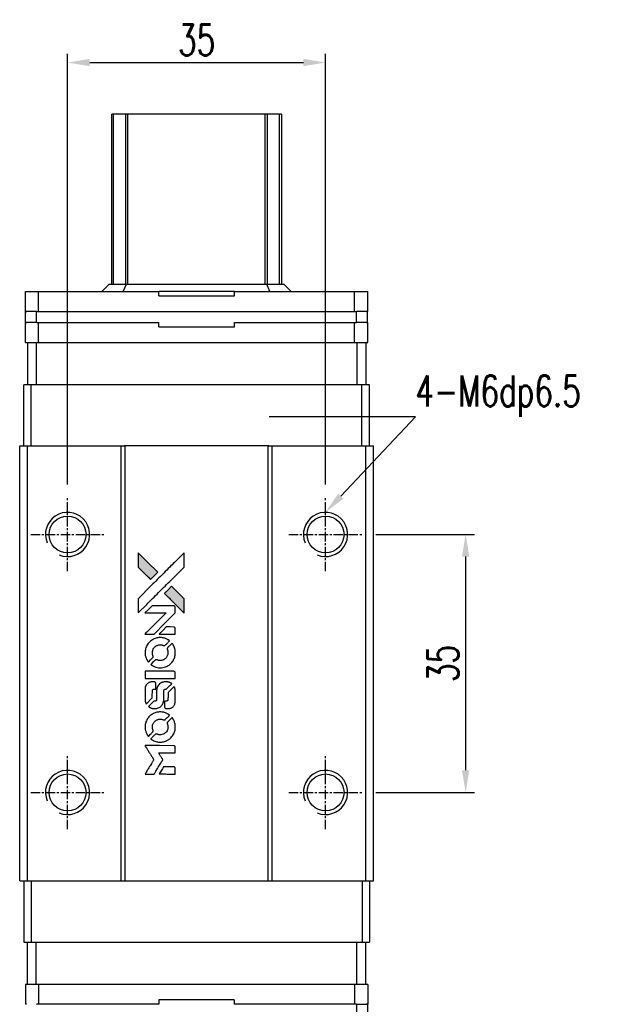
# Model space of a CAD drawing. Header units: millimetres. Extents: x 2471 to 2793, y 152 to 420.
# Tile 2 of 3: x 2494 to 2576, y 287 to 420. Entities that reach past the tile are written whole.
import ezdxf
from ezdxf import colors
from ezdxf.entities.mleader import LeaderData, LeaderLine
from ezdxf.math import Vec2, Vec3

# ---------------------------------------------------------------- set-up
doc = ezdxf.new("R2010")
doc.units = ezdxf.units.MM
doc.header["$LTSCALE"] = 0.2
doc.header["$PDSIZE"] = -1
doc.linetypes.add('CENTER', pattern=[10.16, 6.35, -1.27, 1.27, -1.27])
for name, color, linetype in [('CL', 1, 'CENTER'), ('DIM', 4, 'Continuous'), ('OUT', 3, 'Continuous')]:
    doc.layers.add(name, color=color, linetype=linetype)
doc.styles.add('CHN', font='SIMPLEX.shx', dxfattribs={"width": 0.7, "bigfont": 'CHINESET.shx'})
doc.styles.add('DIM-7', font='SIMPLEX.shx', dxfattribs={"width": 0.7, "bigfont": 'chineset.shx'})
doc.dimstyles.new('CNS', dxfattribs={"dimtxt": 3.5, "dimasz": 2.5, "dimexe": 1, "dimexo": 1.5, "dimgap": 0.09, "dimtad": 0, "dimdsep": 46, "dimtxsty": 'DIM-7', "dimcen": 0.09, "dimclrd": 1, "dimclre": 1, "dimclrt": 4, "dimadec": 0, "dimazin": 0, "dimtfac": 1, "dimtix": 1, "dimtmove": 2, "dimatfit": 3, "dimfxl": 1, "dimtvp": 0.971429, "dimtolj": 1, "dimarcsym": 0})

# ---------------------------------------------------------------- blocks, each defined once
blk = doc.blocks.new('*D52')
at = {"color": 7, "lineweight": -2}
for p, q in [((2500.3, 357.32), (2500.3, 415.75)), ((2535.3, 357.32), (2535.3, 415.75)), ((2503.3, 414.55), (2532.3, 414.55))]:
    blk.add_line(p, q, dxfattribs=at)
at = {"color": 7}
for points in [[(2503.3, 415.05), (2503.3, 414.05), (2500.3, 414.55)], [(2532.3, 415.05), (2532.3, 414.05), (2535.3, 414.55)]]:
    blk.add_solid(points, dxfattribs=at)
at = {"layer": 'DEFPOINTS', "color": 0}
for p in [(2535.3, 414.55), (2500.3, 355.52), (2535.3, 355.52)]:
    blk.add_point(p, dxfattribs=at)
at = {"color": 7, "insert": (2517.8, 417.61), "char_height": 4.2, "attachment_point": 5, "style": 'DIM-7'}
blk.add_mtext('\\A1;35', dxfattribs=at)
blk = doc.blocks.new('*D69')
at = {"color": 7, "lineweight": -2}
for p, q in [((2542.1, 350.52), (2555.5, 350.52)), ((2554.3, 347.52), (2554.3, 318.52)), ((2542.1, 315.52), (2555.5, 315.52))]:
    blk.add_line(p, q, dxfattribs=at)
at = {"color": 7}
for points in [[(2553.8, 347.52), (2554.8, 347.52), (2554.3, 350.52)], [(2553.8, 318.52), (2554.8, 318.52), (2554.3, 315.52)]]:
    blk.add_solid(points, dxfattribs=at)
at = {"layer": 'DEFPOINTS', "color": 0}
for p in [(2540.3, 350.52), (2540.3, 315.52), (2554.3, 315.52)]:
    blk.add_point(p, dxfattribs=at)
at = {"color": 7, "insert": (2551.24, 333.02), "char_height": 4.2, "attachment_point": 5, "rotation": 90, "style": 'DIM-7'}
blk.add_mtext('\\A1;35', dxfattribs=at)
blk = doc.blocks.new('MOSIONX logo(完整正式版)')
h = blk.add_hatch(color=22)
h.dxf.hatch_style = 1
h.paths.add_polyline_path([(2509.86, 348.04), (2509.86, 347.07), (2509.86, 346.1), (2510.7, 345.26, 0.000288), (2511.03, 344.94, 0.000479), (2511.3, 344.67, 0.000013), (2511.55, 344.43, 0.197177), (2511.55, 344.43, 0.197497), (2511.55, 344.43, 0.00004), (2511.7, 344.57, 0.000834), (2511.85, 344.72, 0.000506), (2512.04, 344.91), (2512.52, 345.39), (2511.19, 346.71)])
h.paths.add_polyline_path([(2514.4, 343.5), (2513.92, 343.01, 0.000476), (2513.74, 342.83, 0.000789), (2513.58, 342.67, 0.000035), (2513.44, 342.53, 0.19758), (2513.44, 342.53, 0.198396), (2513.44, 342.52, 0.000019), (2513.63, 342.33, 0.000582), (2513.84, 342.12, 0.000351), (2514.1, 341.87, 0.000108), (2515.16, 340.81, 0.000692), (2515.7, 340.27, 0.000077), (2516.08, 339.9, 0.197527), (2516.09, 339.89, 0.410181), (2516.1, 339.9, 0.000493), (2516.1, 340.1, 0.002424), (2516.1, 340.37, 0.000529), (2516.1, 340.85), (2516.1, 341.8), (2515.25, 342.65)])
at = {"color": 22}
for points in [[(2510.7, 345.26, 0.000288), (2511.03, 344.94, 0.000479), (2511.3, 344.67, 0.000013), (2511.55, 344.43, 0.197177), (2511.55, 344.43, 0.197497), (2511.55, 344.43, 0.00004), (2511.7, 344.57, 0.000836), (2511.85, 344.72, 0.000505), (2512.04, 344.91), (2512.52, 345.39), (2511.19, 346.71), (2509.86, 348.04), (2509.86, 347.07), (2509.86, 346.1)], [(2511.03, 341.03, -0.000056), (2511.61, 341.62, -0.000021), (2512.43, 342.43, -0.000021), (2513.31, 343.32, -0.000025), (2514.15, 344.15), (2516.1, 346.09), (2516.1, 347.06), (2516.1, 348.02), (2514.79, 346.72, 0.000274), (2514.16, 346.1, 0.000123), (2513.33, 345.27, 0.000121), (2512.46, 344.4, 0.000165), (2511.67, 343.62), (2509.86, 341.81), (2509.86, 340.84), (2509.86, 339.87)], [(2514.1, 341.87, 0.000108), (2515.16, 340.81, 0.000692), (2515.7, 340.27, 0.000077), (2516.08, 339.9, 0.197527), (2516.09, 339.89, 0.410182), (2516.1, 339.9, 0.000493), (2516.1, 340.1, 0.002424), (2516.1, 340.37, 0.000529), (2516.1, 340.85), (2516.1, 341.8), (2515.25, 342.65), (2514.4, 343.5), (2513.92, 343.01, 0.000476), (2513.74, 342.83, 0.000789), (2513.58, 342.67, 0.000035), (2513.44, 342.53, 0.19758), (2513.44, 342.53, 0.198396), (2513.44, 342.52, 0.000019), (2513.63, 342.33, 0.000582), (2513.84, 342.12, 0.000351)], [(2511.41, 337), (2512.03, 337), (2513.46, 338.44), (2514.9, 339.88), (2514.9, 340.28, 0.0008), (2514.89, 340.54, 0.010795), (2514.89, 340.63, 0.030495), (2514.89, 340.68, 0.080372), (2514.87, 340.72, 0.03816), (2514.85, 340.75, 0.041799), (2514.83, 340.78, 0.042486), (2514.79, 340.81, 0.042078), (2514.76, 340.83, 0.099276), (2514.71, 340.84, 0.003302), (2514.51, 340.84, 0.002586), (2514.16, 340.84, 0.000204), (2513.23, 340.84), (2511.75, 340.84), (2511.27, 340.36), (2510.79, 339.88), (2512.22, 339.88), (2513.65, 339.87), (2512.24, 338.46, 0.000253), (2511.69, 337.92, 0.000412), (2511.23, 337.46, 0.000041), (2510.82, 337.05, 0.041338), (2510.81, 337.03), (2510.79, 337)], [(2513.82, 337), (2514.9, 337), (2514.9, 337.41), (2514.89, 337.81), (2514.87, 337.86, 0.03146), (2514.85, 337.88, 0.026444), (2514.83, 337.9, 0.026444), (2514.81, 337.92, 0.031457), (2514.79, 337.93), (2514.74, 337.96), (2514.21, 337.97), (2513.67, 337.97), (2513.2, 337.49, 0.000745), (2513.02, 337.31, 0.001228), (2512.87, 337.16, 0.000087), (2512.74, 337.02, 0.195134), (2512.73, 337.01, 0.412117), (2512.74, 337.01, 0.000048), (2513.05, 337.01, 0.00109), (2513.4, 337.01, 0.000653)], [(2510.82, 334.26, 0.023681), (2510.84, 334.09, 0.022402), (2510.89, 333.92, 0.021929), (2510.94, 333.75, 0.020503), (2511.02, 333.58, 0.013745), (2511.07, 333.49, 0.009767), (2511.13, 333.38, 0.009658), (2511.19, 333.29, 0.027804), (2511.24, 333.23), (2511.26, 333.21), (2511.56, 333.51, 0.002053), (2511.7, 333.65, 0.006738), (2511.79, 333.75, 0.007826), (2511.86, 333.82, 0.063909), (2511.88, 333.85, 0.061532), (2511.9, 333.91, 0.068674), (2511.9, 333.96, 0.052072), (2511.89, 334.03, 0.019648), (2511.87, 334.11, -0.018366), (2511.83, 334.22, -0.0288), (2511.81, 334.32, -0.029061), (2511.8, 334.41, -0.019155), (2511.8, 334.52, -0.053809), (2511.84, 334.77, -0.058833), (2511.92, 334.98, -0.058566), (2512.06, 335.18, -0.052525), (2512.24, 335.34, -0.044733), (2512.39, 335.44, -0.040573), (2512.56, 335.51, -0.041123), (2512.74, 335.55, -0.04951), (2512.91, 335.55, -0.017369), (2512.99, 335.54, -0.024255), (2513.07, 335.53, -0.023787), (2513.14, 335.51, -0.015798), (2513.22, 335.48, 0.010631), (2513.27, 335.46, 0.033653), (2513.3, 335.45, 0.037806), (2513.33, 335.45, 0.016307), (2513.38, 335.45, 0.068179), (2513.46, 335.46, 0.095747), (2513.53, 335.49, 0.033418), (2513.63, 335.57, 0.002133), (2513.88, 335.83, 0.001452), (2514.02, 335.98, 0.012393), (2514.08, 336.05, 0.020479), (2514.12, 336.09, 0.344362), (2514.12, 336.1, 0.074287), (2514.08, 336.14, 0.005454), (2513.97, 336.21, 0.008391), (2513.85, 336.28, 0.017097), (2513.76, 336.33, 0.027375), (2513.57, 336.41, 0.02835), (2513.37, 336.47, 0.027723), (2513.16, 336.51, 0.023913), (2512.93, 336.53, 0.027047), (2512.67, 336.52, 0.031685), (2512.42, 336.48, 0.032425), (2512.18, 336.42, 0.031013), (2511.94, 336.32, 0.037914), (2511.67, 336.15, 0.040153), (2511.43, 335.95, 0.039834), (2511.22, 335.72, 0.036173), (2511.04, 335.44, 0.040752), (2510.93, 335.17, 0.035885), (2510.85, 334.87, 0.035491), (2510.81, 334.56, 0.037615)], [(2511.65, 332.82, 0.018008), (2511.74, 332.77, 0.009842), (2511.85, 332.7, 0.009807), (2511.97, 332.64, 0.015716), (2512.07, 332.59, 0.048467), (2512.44, 332.48, 0.045841), (2512.82, 332.43, 0.046006), (2513.21, 332.46, 0.049638), (2513.58, 332.56, 0.064819), (2514.06, 332.81, 0.06695), (2514.45, 333.17, 0.066691), (2514.73, 333.63, 0.063505), (2514.89, 334.15, 0.03135), (2514.9, 334.28, 0.010439), (2514.9, 334.48, 0.010391), (2514.9, 334.68, 0.032408), (2514.89, 334.81, 0.015696), (2514.85, 334.96, 0.018095), (2514.81, 335.11, 0.018551), (2514.76, 335.24, 0.018352), (2514.7, 335.38, 0.015568), (2514.66, 335.47, 0.009832), (2514.6, 335.57, 0.009795), (2514.54, 335.66, 0.023727), (2514.49, 335.73), (2514.47, 335.76), (2514.17, 335.46, 0.001528), (2514, 335.3, 0.010022), (2513.92, 335.21, 0.019586), (2513.87, 335.16, 0.061865), (2513.84, 335.11, 0.055054), (2513.82, 335.05, 0.061607), (2513.82, 334.99, 0.048725), (2513.83, 334.91, 0.020221), (2513.86, 334.82, -0.017722), (2513.89, 334.71, -0.02685), (2513.91, 334.62, -0.02759), (2513.91, 334.53, -0.020233), (2513.91, 334.42, -0.04793), (2513.89, 334.23, -0.048386), (2513.82, 334.04, -0.047866), (2513.72, 333.87, -0.044964), (2513.58, 333.71, -0.04333), (2513.42, 333.58, -0.050921), (2513.25, 333.49, -0.051473), (2513.07, 333.44, -0.0459), (2512.87, 333.42, -0.019014), (2512.77, 333.42, -0.024114), (2512.68, 333.43, -0.025081), (2512.6, 333.45, -0.023892), (2512.51, 333.48, 0.008624), (2512.45, 333.5, 0.026486), (2512.4, 333.52, 0.035074), (2512.36, 333.52, 0.02756), (2512.32, 333.52, 0.087163), (2512.25, 333.51, 0.073291), (2512.19, 333.47, 0.028074), (2512.1, 333.39, 0.002594), (2511.88, 333.18), (2511.58, 332.88)], [(2512.85, 331), (2514.89, 331), (2514.89, 331.4), (2514.89, 331.8), (2514.87, 331.85, 0.071429), (2514.84, 331.89, 0.054799), (2514.8, 331.92, 0.053585), (2514.75, 331.95, 0.060698), (2514.7, 331.96, 0.033975), (2514.62, 331.97, 0.000112), (2513.58, 331.97, 0.000726), (2512.56, 331.97, 0.001084), (2511.67, 331.96), (2510.81, 331.96), (2510.81, 331.48), (2510.81, 331)], [(2510.81, 328.01, 0.018538), (2510.82, 327.94, 0.010695), (2510.84, 327.87, 0.01068), (2510.85, 327.8, 0.017678), (2510.87, 327.74, 0.013849), (2510.9, 327.67, 0.011814), (2510.93, 327.6, 0.004513), (2510.96, 327.53, 0.290035), (2510.97, 327.52, 0.196418), (2510.97, 327.53, 0.000124), (2511.09, 327.64, 0.001477), (2511.23, 327.78, 0.000898), (2511.38, 327.93), (2511.79, 328.34), (2511.79, 328.85, -0.001471), (2511.8, 329.24, -0.028714), (2511.8, 329.35, -0.097073), (2511.83, 329.42, -0.084199), (2511.87, 329.48, -0.042698), (2511.91, 329.51, -0.053912), (2511.95, 329.52, -0.051004), (2511.99, 329.53, -0.032967), (2512.04, 329.54, 0.00807), (2512.07, 329.54, 0.003023), (2512.1, 329.54, 0.002994), (2512.14, 329.54, 0.003629), (2512.18, 329.54), (2512.27, 329.55), (2512.27, 329.94, 0.001618), (2512.27, 330.13, 0.005206), (2512.26, 330.25, 0.00535), (2512.26, 330.34, 0.060675), (2512.25, 330.37, 0.048484), (2512.25, 330.39, 0.02389), (2512.23, 330.41, 0.022812), (2512.22, 330.43, 0.02462), (2512.2, 330.45, 0.061781), (2512.15, 330.49, 0.080179), (2512.1, 330.52, 0.048561), (2512.02, 330.53, 0.010021), (2511.89, 330.53, 0.016602), (2511.7, 330.52, 0.031409), (2511.56, 330.5, 0.036474), (2511.43, 330.47, 0.03439), (2511.31, 330.42, 0.065928), (2511.12, 330.28, 0.069066), (2510.97, 330.1, 0.065697), (2510.87, 329.88, 0.051559), (2510.82, 329.63, 0.020904), (2510.81, 329.49, 0.000451), (2510.81, 328.81, 0.000419), (2510.81, 328.13, 0.022759)], [(2511.34, 327.11, 0.023289), (2511.44, 327.05, 0.026845), (2511.54, 327, 0.026047), (2511.65, 326.96, 0.019751), (2511.76, 326.93, 0.013249), (2511.83, 326.91, 0.025169), (2511.89, 326.9, 0.016532), (2511.96, 326.9, 0.002937), (2512.09, 326.9, 0.003317), (2512.2, 326.9, 0.011808), (2512.27, 326.9, 0.01777), (2512.33, 326.91, 0.021476), (2512.38, 326.92, 0.04325), (2512.6, 326.99, 0.045753), (2512.8, 327.09, 0.04649), (2512.97, 327.22, 0.047672), (2513.11, 327.39, 0.025315), (2513.16, 327.46, 0.015208), (2513.2, 327.55, 0.01512), (2513.25, 327.64, 0.022488), (2513.28, 327.72, 0.027857), (2513.31, 327.85, 0.034138), (2513.33, 327.97, 0.014286), (2513.33, 328.16, 0.00124), (2513.33, 328.64, -0.00103), (2513.34, 328.93, -0.002552), (2513.34, 329.15, -0.001594), (2513.34, 329.31, -0.047676), (2513.35, 329.35, -0.085307), (2513.37, 329.43, -0.097789), (2513.42, 329.48, -0.085947), (2513.5, 329.52, -0.051339), (2513.59, 329.53, 0.014634), (2513.62, 329.54, 0.015028), (2513.65, 329.54, 0.014927), (2513.68, 329.55, 0.059415), (2513.7, 329.55, 0.070595), (2513.73, 329.58, 0.00028), (2514.07, 329.92, 0.000111), (2514.43, 330.27, 0.200239), (2514.43, 330.28, 0.268906), (2514.43, 330.29, 0.001866), (2514.34, 330.34, 0.007532), (2514.26, 330.38, 0.017818), (2514.2, 330.41, 0.013256), (2514.13, 330.44, 0.011636), (2514.06, 330.47, 0.011528), (2513.98, 330.49, 0.012303), (2513.91, 330.51, 0.0423), (2513.79, 330.52, 0.013657), (2513.62, 330.53, 0.013857), (2513.44, 330.52, 0.037428), (2513.32, 330.5, 0.014927), (2513.24, 330.48, 0.0122), (2513.15, 330.46, 0.012518), (2513.07, 330.43, 0.023062), (2513.01, 330.4, 0.065961), (2512.78, 330.24, 0.06055), (2512.59, 330.03, 0.059676), (2512.45, 329.77, 0.060497), (2512.38, 329.49, 0.025683), (2512.38, 329.43, 0.001528), (2512.37, 329.25, 0.002124), (2512.37, 329.02, 0.001173), (2512.37, 328.74, -0.000809), (2512.37, 328.25, -0.017164), (2512.37, 328.1, -0.063931), (2512.35, 328.02, -0.108429), (2512.32, 327.97, -0.052941), (2512.28, 327.94, -0.063675), (2512.24, 327.92, -0.050562), (2512.19, 327.9, -0.020337), (2512.11, 327.9, 0.009897), (2512.07, 327.89, 0.016482), (2512.03, 327.89, 0.019019), (2512, 327.88, 0.06043), (2511.98, 327.87, 0.076267), (2511.94, 327.84, 0.00054), (2511.62, 327.52, 0.000307), (2511.3, 327.19, 0.142594), (2511.29, 327.17, 0.232419), (2511.29, 327.16, 0.022995), (2511.3, 327.15, 0.024627), (2511.32, 327.13, 0.015407)], [(2513.46, 327.06, 0.065483), (2513.48, 327.01, 0.053271), (2513.52, 326.97, 0.052018), (2513.56, 326.93, 0.0556), (2513.61, 326.91, 0.036839), (2513.65, 326.9, 0.026922), (2513.68, 326.89, 0.016905), (2513.74, 326.89, 0.004317), (2513.82, 326.89, 0.016369), (2514, 326.9, 0.029936), (2514.14, 326.92, 0.03418), (2514.27, 326.95, 0.031327), (2514.39, 327, 0.046935), (2514.54, 327.09, 0.054053), (2514.67, 327.21, 0.053701), (2514.76, 327.35, 0.045364), (2514.84, 327.51, 0.032479), (2514.87, 327.66, 0.03386), (2514.89, 327.81, 0.013578), (2514.9, 328.04, 0.001155), (2514.9, 328.64, 0.000413), (2514.89, 329.15, 0.005008), (2514.89, 329.35, 0.013199), (2514.88, 329.46, 0.033956), (2514.87, 329.54, 0.013909), (2514.85, 329.62, 0.010864), (2514.83, 329.71, 0.010938), (2514.8, 329.79, 0.028702), (2514.77, 329.85), (2514.75, 329.89), (2514.33, 329.48), (2513.92, 329.06), (2513.92, 328.58, -0.001504), (2513.92, 328.38, -0.00328), (2513.91, 328.22, -0.001901), (2513.91, 328.1, -0.061333), (2513.91, 328.07, -0.063621), (2513.89, 328.02, -0.048633), (2513.86, 327.98, -0.046769), (2513.82, 327.95, -0.047961), (2513.78, 327.92, -0.02678), (2513.74, 327.9, -0.050957), (2513.71, 327.9, -0.029398), (2513.67, 327.89, -0.00401), (2513.58, 327.89), (2513.44, 327.88), (2513.44, 327.5, 0.001061), (2513.44, 327.27, 0.009147), (2513.44, 327.16, 0.020721), (2513.45, 327.1, 0.051619)], [(2510.82, 324.18, 0.024131), (2510.84, 324.01, 0.022344), (2510.89, 323.83, 0.021883), (2510.95, 323.65, 0.020884), (2511.03, 323.48, 0.010669), (2511.08, 323.38, 0.010389), (2511.13, 323.29, 0.010913), (2511.19, 323.2, 0.022227), (2511.24, 323.14), (2511.26, 323.11), (2511.56, 323.42, 0.002452), (2511.68, 323.54, 0.003628), (2511.78, 323.65, 0.001662), (2511.87, 323.74, 0.070159), (2511.88, 323.77, 0.047671), (2511.89, 323.78, 0.018624), (2511.89, 323.81, 0.017921), (2511.9, 323.84, 0.018804), (2511.9, 323.87, 0.018255), (2511.9, 323.91, 0.041312), (2511.9, 323.93, 0.037164), (2511.89, 323.96, 0.012342), (2511.88, 324.01, -0.015101), (2511.84, 324.11, -0.035998), (2511.82, 324.19, -0.033244), (2511.81, 324.28, -0.011249), (2511.81, 324.4, -0.004059), (2511.81, 324.5, -0.019693), (2511.81, 324.56, -0.027943), (2511.82, 324.61, -0.014411), (2511.83, 324.67, -0.033089), (2511.88, 324.8, -0.033887), (2511.94, 324.93, -0.034021), (2512.02, 325.05, -0.033942), (2512.12, 325.16, -0.02816), (2512.23, 325.26, -0.035032), (2512.35, 325.33, -0.035269), (2512.47, 325.39, -0.029196), (2512.61, 325.44, -0.037862), (2512.77, 325.46, -0.043657), (2512.92, 325.47, -0.043064), (2513.07, 325.44, -0.035184), (2513.23, 325.39, 0.033699), (2513.31, 325.37, 0.052815), (2513.37, 325.36, 0.059167), (2513.44, 325.36, 0.058972), (2513.49, 325.38, 0.059208), (2513.54, 325.41, 0.021125), (2513.6, 325.46, 0.008691), (2513.69, 325.56, 0.000851), (2513.92, 325.79, 0.001873), (2514.04, 325.9, 0.013884), (2514.09, 325.96, 0.022355), (2514.12, 326, 0.341453), (2514.12, 326.01, 0.073011), (2514.08, 326.04, 0.004587), (2513.98, 326.11, 0.00748), (2513.86, 326.18, 0.016837), (2513.78, 326.23, 0.028606), (2513.56, 326.32, 0.031352), (2513.35, 326.39, 0.031004), (2513.12, 326.43, 0.0268), (2512.88, 326.44, 0.026698), (2512.63, 326.43, 0.03002), (2512.39, 326.39, 0.030357), (2512.16, 326.32, 0.028554), (2511.93, 326.22, 0.062944), (2511.51, 325.94, 0.062206), (2511.17, 325.56, 0.062448), (2510.93, 325.11, 0.064355), (2510.82, 324.63, 0.017377), (2510.81, 324.53, 0.008369), (2510.81, 324.4, 0.008367), (2510.81, 324.28, 0.01757)], [(2511.65, 322.74, 0.064158), (2512.12, 322.49, 0.06356), (2512.65, 322.36, 0.064004), (2513.18, 322.37, 0.066747), (2513.69, 322.52, 0.04321), (2514.01, 322.69, 0.044737), (2514.29, 322.92, 0.044901), (2514.52, 323.18, 0.044184), (2514.7, 323.49, 0.026293), (2514.8, 323.73, 0.033344), (2514.87, 323.95, 0.033227), (2514.9, 324.18, 0.025815), (2514.91, 324.44, 0.023119), (2514.89, 324.68, 0.031044), (2514.85, 324.9, 0.031337), (2514.78, 325.11, 0.024258), (2514.69, 325.33, 0.015622), (2514.64, 325.41, 0.008495), (2514.59, 325.5, 0.008415), (2514.53, 325.59, 0.020814), (2514.49, 325.65), (2514.46, 325.68), (2514.17, 325.38, 0.002843), (2513.95, 325.16, 0.033917), (2513.87, 325.07, 0.087906), (2513.83, 325, 0.073302), (2513.82, 324.92, 0.022047), (2513.82, 324.88, 0.026465), (2513.83, 324.85, 0.022233), (2513.84, 324.81, 0.009985), (2513.85, 324.76, -0.039011), (2513.9, 324.57, -0.044398), (2513.92, 324.38, -0.045096), (2513.9, 324.2, -0.04265), (2513.85, 324.01, -0.071154), (2513.71, 323.76, -0.068827), (2513.5, 323.55, -0.068713), (2513.24, 323.41, -0.070507), (2512.96, 323.34, -0.028605), (2512.83, 323.33, -0.031418), (2512.72, 323.34, -0.031044), (2512.6, 323.37, -0.02668), (2512.48, 323.41, 0.038913), (2512.41, 323.43, 0.043732), (2512.34, 323.44, 0.047754), (2512.28, 323.44, 0.075756), (2512.22, 323.42, 0.07294), (2512.2, 323.4, 0.003456), (2512.12, 323.33, 0.005023), (2512.01, 323.23, 0.002422), (2511.88, 323.1, 0.000819), (2511.77, 322.98, 0.001349), (2511.67, 322.89, 0.0001), (2511.58, 322.8, 0.205335), (2511.58, 322.79, 0.219821), (2511.58, 322.79, 0.002494), (2511.6, 322.78, 0.007089), (2511.62, 322.76, 0.004494)], [(2511.42, 318.02), (2512.03, 318.02), (2512.14, 318.19, -0.000297), (2512.2, 318.3, -0.000037), (2512.34, 318.52, -0.000043), (2512.5, 318.79, -0.000036), (2512.68, 319.08, 0.000044), (2512.85, 319.36, 0.000063), (2513, 319.61, 0.000035), (2513.13, 319.82, 0.0009), (2513.17, 319.88), (2513.22, 319.96), (2513.15, 320.07, 0.001175), (2513.11, 320.13, 0.000208), (2513.04, 320.25, 0.000225), (2512.96, 320.38, 0.000203), (2512.87, 320.52, -0.000711), (2512.78, 320.66, -0.001119), (2512.71, 320.78, -0.000263), (2512.65, 320.88, -0.04589), (2512.64, 320.89, -0.519312), (2512.65, 320.9, -0.001914), (2512.81, 320.9, -0.003124), (2513.09, 320.9, -0.000285), (2513.77, 320.91), (2514.9, 320.91), (2514.9, 321.3, 0.001727), (2514.9, 321.58, 0.025279), (2514.89, 321.68, 0.073886), (2514.88, 321.74, 0.07426), (2514.85, 321.79, 0.03264), (2514.83, 321.8, 0.01784), (2514.82, 321.82, 0.017712), (2514.8, 321.83, 0.026854), (2514.78, 321.84), (2514.74, 321.86), (2512.77, 321.87), (2510.8, 321.87), (2510.81, 321.85, -0.004595), (2510.82, 321.83, -0.00016), (2510.86, 321.77, -0.000298), (2510.9, 321.7, -0.000208), (2510.95, 321.62, 0.000986), (2511.1, 321.39, 0.00025), (2511.33, 321, 0.000268), (2511.59, 320.6, 0.000436), (2511.81, 320.25, -0.002932), (2511.88, 320.14, -0.004718), (2511.94, 320.04, -0.001113), (2511.99, 319.96, -0.227179), (2511.99, 319.95, -0.045982), (2511.98, 319.94, -0.000145), (2511.91, 319.82, -0.000825), (2511.83, 319.69, -0.000517), (2511.74, 319.54, 0.000056), (2511.41, 319.02, 0.000289), (2511.23, 318.73, 0.000481), (2511.1, 318.52, 0.000418), (2510.96, 318.29), (2510.8, 318.02)], [(2513.81, 318.02), (2514.9, 318.02), (2514.9, 318.42, 0.000842), (2514.9, 318.67, 0.010591), (2514.9, 318.77, 0.028995), (2514.89, 318.82, 0.069543), (2514.88, 318.86, 0.051063), (2514.86, 318.89, 0.039932), (2514.83, 318.93, 0.039414), (2514.79, 318.96, 0.045845), (2514.76, 318.98, 0.094811), (2514.72, 318.99, 0.007124), (2514.61, 318.99, 0.004713), (2514.43, 318.99, 0.000534), (2514.02, 318.99), (2513.31, 318.99), (2513.25, 318.89, 0.000828), (2513.07, 318.6, 0.000879), (2512.9, 318.32, 0.000048), (2512.73, 318.04, 0.137596), (2512.72, 318.03, 0.413028), (2512.73, 318.03, 0.000016), (2513.04, 318.03, 0.000623), (2513.39, 318.03, 0.000374)]]:
    blk.add_lwpolyline(points, format="xyb", close=True, dxfattribs=at)

msp = doc.modelspace()

# ---------------------------------------------------------------- linework, layer by layer
at = {"color": 7, "linetype": 'Continuous', "lineweight": 25}
for p, q in [((2506.296, 384.475), (2506.296, 407.525)), ((2506.539, 384.475), (2506.539, 407.525)), ((2508.473, 407.525), (2508.176, 407.525)), ((2508.176, 384.475), (2508.176, 407.525)), ((2527.119, 407.525), (2508.473, 407.525)), ((2508.473, 384.475), (2508.473, 407.525)), ((2527.416, 407.525), (2527.119, 407.525)), ((2527.119, 384.475), (2527.119, 407.525)), ((2527.416, 384.475), (2527.416, 407.525)), ((2529.053, 384.475), (2529.053, 407.525)), ((2529.296, 407.525), (2529.296, 384.475)), ((2494.572, 380.775), (2494.572, 383.475)), ((2494.572, 383.475), (2496.355, 383.475)), ((2496.355, 380.775), (2496.355, 383.475)), ((2496.355, 383.475), (2512.676, 383.475)), ((2504.947, 383.475), (2505.947, 384.475)), ((2505.947, 384.475), (2508.283, 384.475)), ((2507.848, 383.475), (2508.283, 384.475)), ((2508.283, 384.475), (2527.312, 384.475)), ((2512.676, 382.875), (2512.676, 383.475)), ((2522.919, 383.475), (2512.676, 383.475)), ((2522.919, 382.875), (2522.919, 383.475)), ((2522.919, 383.475), (2539.24, 383.475)), ((2527.747, 383.475), (2527.312, 384.475)), ((2527.312, 384.475), (2529.648, 384.475)), ((2530.648, 383.475), (2529.648, 384.475)), ((2539.24, 380.775), (2539.24, 383.475)), ((2539.24, 383.475), (2541.022, 383.475)), ((2541.022, 380.775), (2541.022, 383.475)), ((2512.676, 382.875), (2522.919, 382.875)), ((2494.572, 380.775), (2494.744, 380.775)), ((2494.597, 379.275), (2494.597, 380.775)), ((2496.097, 380.775), (2494.597, 380.775)), ((2496.097, 379.275), (2496.097, 380.775)), ((2496.104, 380.775), (2496.097, 380.775)), ((2496.104, 380.775), (2496.355, 380.775)), ((2496.355, 380.775), (2539.24, 380.775)), ((2539.24, 380.775), (2539.491, 380.775)), ((2539.497, 380.775), (2539.491, 380.775)), ((2539.497, 379.275), (2539.497, 380.775)), ((2540.997, 380.775), (2539.497, 380.775)), ((2540.851, 380.775), (2541.022, 380.775)), ((2540.997, 379.275), (2540.997, 380.775)), ((2494.572, 376.575), (2494.572, 379.275)), ((2494.572, 379.275), (2494.744, 379.275)), ((2496.097, 379.275), (2494.597, 379.275)), ((2496.104, 379.275), (2496.097, 379.275)), ((2496.104, 379.275), (2496.355, 379.275)), ((2496.355, 376.575), (2496.355, 379.275)), ((2496.355, 379.275), (2512.676, 379.275)), ((2512.676, 378.675), (2512.676, 379.275)), ((2512.676, 378.675), (2522.919, 378.675)), ((2522.919, 379.275), (2539.24, 379.275)), ((2522.919, 378.675), (2522.919, 379.275)), ((2539.24, 376.575), (2539.24, 379.275)), ((2539.24, 379.275), (2539.491, 379.275)), ((2539.497, 379.275), (2539.491, 379.275)), ((2540.997, 379.275), (2539.497, 379.275)), ((2540.851, 379.275), (2541.022, 379.275)), ((2541.022, 376.575), (2541.022, 379.275)), ((2494.572, 376.575), (2494.847, 376.575)), ((2494.847, 376.575), (2494.847, 370.825)), ((2494.847, 376.575), (2496.047, 376.575)), ((2496.047, 376.575), (2496.047, 370.825)), ((2496.047, 376.575), (2496.053, 376.575)), ((2496.053, 376.575), (2496.355, 376.575)), ((2496.355, 376.575), (2539.24, 376.575)), ((2539.24, 376.575), (2539.541, 376.575)), ((2539.541, 376.575), (2539.547, 376.575)), ((2539.547, 376.575), (2539.547, 370.825)), ((2539.547, 376.575), (2540.747, 376.575)), ((2540.747, 376.575), (2541.022, 376.575)), ((2540.747, 376.575), (2540.747, 370.825)), ((2494.336, 362.525), (2494.336, 370.825)), ((2495.336, 370.825), (2494.336, 370.825)), ((2495.336, 362.525), (2495.336, 370.825)), ((2540.236, 370.825), (2495.336, 370.825)), ((2540.236, 362.525), (2540.236, 370.825)), ((2541.236, 370.825), (2540.236, 370.825)), ((2541.236, 362.525), (2541.236, 370.825)), ((2493.796, 303.525), (2493.796, 362.525)), ((2493.796, 362.525), (2494.846, 362.525)), ((2494.846, 303.525), (2494.846, 362.525)), ((2494.846, 362.525), (2507.546, 362.525)), ((2507.546, 303.525), (2507.546, 362.525)), ((2507.546, 362.525), (2507.996, 362.525)), ((2527.596, 362.525), (2507.996, 362.525)), ((2508.096, 303.525), (2508.096, 362.525)), ((2527.496, 303.525), (2527.496, 362.525)), ((2527.596, 362.525), (2528.046, 362.525)), ((2528.046, 303.525), (2528.046, 362.525)), ((2528.046, 362.525), (2540.746, 362.525)), ((2540.746, 303.525), (2540.746, 362.525)), ((2540.746, 362.525), (2541.796, 362.525)), ((2541.796, 303.525), (2541.796, 362.525)), ((2541.796, 303.525), (2541.796, 362.525)), ((2541.796, 362.525), (2541.796, 362.525)), ((2493.796, 303.525), (2494.846, 303.525)), ((2494.356, 303.525), (2494.356, 295.225)), ((2494.846, 303.525), (2507.546, 303.525)), ((2495.356, 303.525), (2495.356, 295.225)), ((2507.546, 303.525), (2507.996, 303.525)), ((2507.996, 303.525), (2527.596, 303.525)), ((2527.596, 303.525), (2528.046, 303.525)), ((2528.046, 303.525), (2540.746, 303.525)), ((2540.256, 303.525), (2540.256, 295.225)), ((2540.746, 303.525), (2541.796, 303.525)), ((2541.256, 303.525), (2541.256, 295.225)), ((2541.796, 303.525), (2541.796, 303.525)), ((2494.356, 295.225), (2495.356, 295.225)), ((2494.845, 289.475), (2494.845, 295.225)), ((2495.356, 295.225), (2540.256, 295.225)), ((2496.045, 289.475), (2496.045, 295.225)), ((2539.545, 289.475), (2539.545, 295.225)), ((2540.256, 295.225), (2541.256, 295.225)), ((2540.745, 289.475), (2540.745, 295.225)), ((2494.57, 289.475), (2494.57, 286.775)), ((2494.845, 289.475), (2494.57, 289.475)), ((2496.045, 289.475), (2494.845, 289.475)), ((2496.051, 289.475), (2496.045, 289.475)), ((2496.352, 289.475), (2496.051, 289.475)), ((2496.352, 289.475), (2496.352, 286.775)), ((2539.237, 289.475), (2496.352, 289.475)), ((2539.237, 289.475), (2539.237, 286.775)), ((2539.539, 289.475), (2539.237, 289.475)), ((2539.545, 289.475), (2539.539, 289.475)), ((2540.745, 289.475), (2539.545, 289.475)), ((2541.02, 289.475), (2540.745, 289.475)), ((2541.02, 289.475), (2541.02, 286.775)), ((2512.674, 287.375), (2512.674, 286.775)), ((2522.916, 287.375), (2512.674, 287.375)), ((2522.916, 287.375), (2522.916, 286.775)), ((2494.741, 286.775), (2494.57, 286.775)), ((2496.095, 286.775), (2496.101, 286.775)), ((2496.352, 286.775), (2496.101, 286.775)), ((2512.674, 286.775), (2496.352, 286.775)), ((2539.237, 286.775), (2522.916, 286.775)), ((2539.488, 286.775), (2539.237, 286.775)), ((2539.488, 286.775), (2539.495, 286.775)), ((2539.495, 286.775), (2539.495, 285.275)), ((2539.495, 286.775), (2540.995, 286.775)), ((2541.02, 286.775), (2540.848, 286.775)), ((2540.995, 286.775), (2540.995, 285.275))]:
    msp.add_line(p, q, dxfattribs=at)
for centre in [(2500.296, 350.525), (2535.296, 350.525), (2500.296, 315.525), (2535.296, 315.525)]:
    msp.add_circle(centre, 2.5, dxfattribs=at)
for centre in [(2500.296, 350.525), (2535.296, 350.525), (2500.296, 315.525), (2535.296, 315.525)]:
    msp.add_arc(centre, 3, 247.5, 202.5)
for points, knots in [([(2506.539, 407.525), (2506.478, 407.525), (2506.414, 407.525), (2506.322, 407.525), (2506.298, 407.525), (2506.296, 407.525)], [0, 0, 0, 0, 0.5, 0.5, 1, 1, 1, 1]), ([(2508.176, 407.525), (2508.154, 407.525), (2508.114, 407.525), (2507.978, 407.525), (2507.881, 407.525), (2507.614, 407.525), (2507.444, 407.525), (2507.034, 407.525), (2506.794, 407.525), (2506.539, 407.525)], [0, 0, 0, 0, 0.25, 0.25, 0.5, 0.5, 0.75, 0.75, 1, 1, 1, 1]), ([(2529.053, 407.525), (2528.798, 407.525), (2528.559, 407.525), (2528.149, 407.525), (2527.978, 407.525), (2527.712, 407.525), (2527.615, 407.525), (2527.478, 407.525), (2527.438, 407.525), (2527.416, 407.525)], [0, 0, 0, 0, 0.25, 0.25, 0.5, 0.5, 0.75, 0.75, 1, 1, 1, 1]), ([(2529.296, 407.525), (2529.294, 407.525), (2529.27, 407.525), (2529.179, 407.525), (2529.114, 407.525), (2529.053, 407.525)], [0, 0, 0, 0, 0.5, 0.5, 1, 1, 1, 1])]:
    msp.add_open_spline(points, degree=3, knots=knots, dxfattribs=at)
at = {"layer": 'CL', "color": 0}
for p, q in [((2500.296, 345.525), (2500.296, 355.525)), ((2535.296, 345.525), (2535.296, 355.525)), ((2495.296, 350.525), (2505.296, 350.525)), ((2530.296, 350.525), (2540.296, 350.525)), ((2500.296, 310.525), (2500.296, 320.525)), ((2535.296, 310.525), (2535.296, 320.525)), ((2495.296, 315.525), (2505.296, 315.525)), ((2530.296, 315.525), (2540.296, 315.525))]:
    msp.add_line(p, q, dxfattribs=at)

# ---------------------------------------------------------------- block references
at = {"layer": 'OUT'}
msp.add_blockref('MOSIONX logo(完整正式版)', (0, 0), dxfattribs=at)

# ---------------------------------------------------------------- dimensions: what is measured, and where the dimension line sits
at = {"color": 0}
for base, p1, p2, angle, picture, middle in [((2535.296, 414.547), (2500.296, 355.525), (2535.296, 355.525), 180, '*D52', (2517.796, 417.607)), ((2554.297, 315.525), (2540.296, 350.525), (2540.296, 315.525), 90, '*D69', (2551.237, 333.025))]:
    dim = msp.add_linear_dim(base=base, p1=p1, p2=p2, angle=angle, dimstyle='CNS', override={"dimscale": 1.2, "dimgap": 0.8, "dimtad": 1, "dimclrd": 7, "dimclre": 7, "dimclrt": 7, "dimadec": 2, "dimazin": 2, "dimtm": 1e-09, "dimtfac": 0.6, "dimtmove": 1, "dimarcsym": 1}, dxfattribs=at)
    dim.commit()
    dim.dimension.update_dxf_attribs({"geometry": picture, "text_midpoint": middle})

# ---------------------------------------------------------------- leaders
at = {"layer": 'DIM', "color": 0}
ml = msp.add_multileader_mtext('Standard', dxfattribs=at)
ml.set_content('4-M6dp6.5', style='CHN')
ml.set_leader_properties()
ml.build(insert=Vec2(0, 0))
ml.multileader.update_dxf_attribs({"text_left_attachment_type": 6, "text_right_attachment_type": 6, "dogleg_length": 0, "arrow_head_size": 3, "scale": 1.2})
ctx = ml.context
ctx.base_point, ctx.scale, ctx.char_height, ctx.arrow_head_size, ctx.landing_gap_size, ctx.plane_origin = Vec3(2547.494, 366.498), 1.2, 4.2, 3, 0, Vec3(2535.296, 360.525)
ctx.left_attachment, ctx.right_attachment = 6, 6
notes = []
notes.append((ctx, [(0, (1, 1, 0), (2547.494, 366.498), (1, 0), 0, [(0, [(2535.296, 353.525)], 0, [])])]))
ctx.mtext.insert, ctx.mtext.flow_direction = Vec3(2547.494, 372.098), 5
for ctx, leaders in notes:
    for number, flags, end, landing, length, lines in leaders:
        leader = LeaderData()
        leader.index, (leader.has_last_leader_line, leader.has_dogleg_vector, leader.attachment_direction) = number, flags
        leader.last_leader_point, leader.dogleg_vector, leader.dogleg_length = Vec3(end), Vec3(landing), length
        for number, points, colour, breaks in lines:
            line = LeaderLine()
            line.index, line.vertices, line.color, line.breaks = number, Vec3.list(points), colors.encode_raw_color(colour), breaks
            leader.lines.append(line)
        ctx.leaders.append(leader)

doc.saveas('drawing.dxf')
